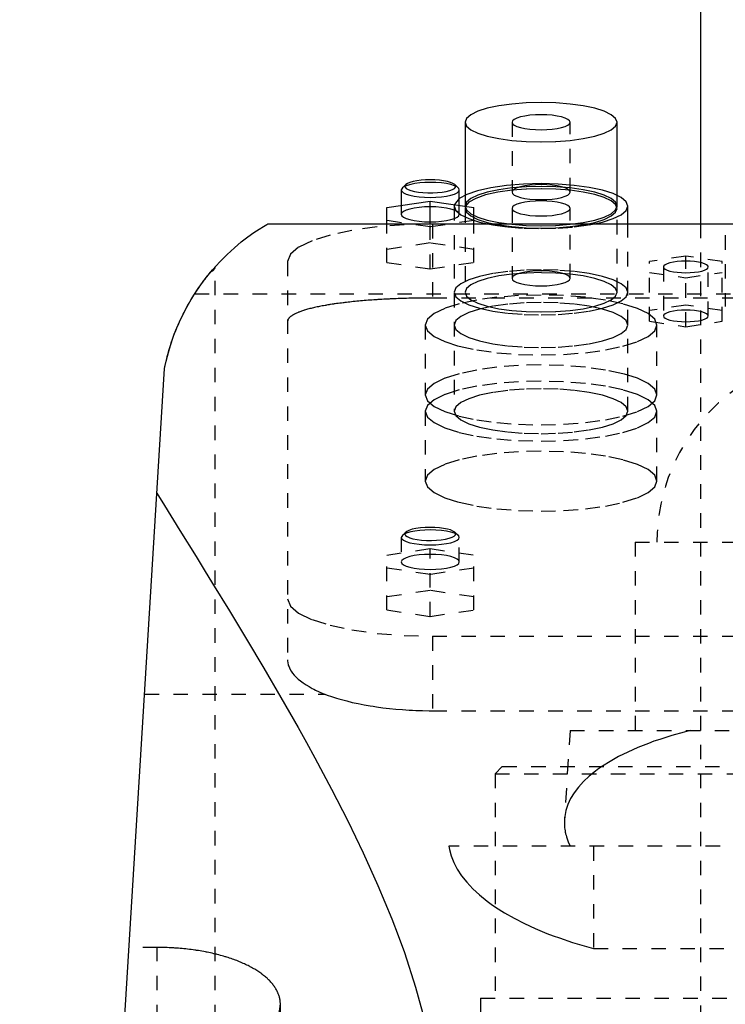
# Model space of a CAD drawing. Extents: x -90 to 90, y -1 to 861.
# Tile 7 of 9: x -57 to -8, y 573 to 641. Entities that reach past the tile are written whole.
import ezdxf

# ---------------------------------------------------------------- set-up
doc = ezdxf.new("R2010")
doc.units = 0
doc.linetypes.add('DASHED', pattern=[2, 1, -1])
doc.layers.add('AM_0', color=7, linetype='CONTINUOUS')
doc.layers.add('AM_3', color=7, linetype='DASHED')

msp = doc.modelspace()

# ---------------------------------------------------------------- linework, layer by layer
at = {"layer": 'AM_0', "color": 7, "linetype": 'CONTINUOUS'}
for p, q in [((-10, 823), (-10, 626.5)), ((-26.25, 633.506), (-26.25, 628.462)), ((-15.75, 628.462), (-15.75, 633.506)), ((-30.336, 629.198), (-30.577, 628.974)), ((-26.723, 628.974), (-26.964, 629.198)), ((-30.577, 628.974), (-30.65, 628.835)), ((-30.65, 628.835), (-30.65, 627.765)), ((-26.65, 627.765), (-26.65, 628.835)), ((-31.65, 627.616), (-28.65, 628.064)), ((-28.65, 628.064), (-25.65, 627.616)), ((-28.65, 626.5), (-28.65, 628.064)), ((-31.65, 626.5), (-31.65, 627.616)), ((-25.65, 626.5), (-25.65, 627.616)), ((-15, 626.5), (-15, 627.71)), ((-39.86, 626.5), (39.86, 626.5)), ((-57, 453.55), (-47, 616.5))]:
    msp.add_line(p, q, dxfattribs=at)
for points in [[(-21, 634.865), (-22.024, 634.839), (-23.009, 634.761), (-23.917, 634.636), (-24.712, 634.467), (-25.365, 634.261), (-25.85, 634.026), (-26.149, 633.771), (-26.25, 633.506)], [(-15.75, 633.506), (-15.851, 633.771), (-16.15, 634.026), (-16.635, 634.261), (-17.288, 634.467), (-18.083, 634.636), (-18.991, 634.761), (-19.976, 634.839), (-21, 634.865)], [(-28.65, 629.353), (-29.019, 629.344), (-29.376, 629.317), (-29.707, 629.274), (-30.002, 629.216), (-30.251, 629.145), (-30.445, 629.063), (-30.577, 628.974)], [(-28.65, 629.529), (-28.973, 629.522), (-29.285, 629.498), (-29.575, 629.461), (-29.833, 629.41), (-30.051, 629.348), (-30.22, 629.276), (-30.336, 629.198)], [(-26.964, 629.198), (-27.08, 629.276), (-27.249, 629.348), (-27.467, 629.41), (-27.725, 629.461), (-28.015, 629.498), (-28.327, 629.522), (-28.65, 629.529)], [(-26.65, 628.835), (-26.688, 628.936), (-26.802, 629.033), (-26.987, 629.122), (-27.236, 629.201), (-27.539, 629.265), (-27.885, 629.313), (-28.26, 629.343), (-28.65, 629.353)], [(-21, 629.263), (-22.221, 629.231), (-23.391, 629.135), (-24.461, 628.979), (-25.386, 628.77), (-26.127, 628.517), (-26.654, 628.23)], [(-15, 627.71), (-15.115, 628.013), (-15.457, 628.305), (-16.011, 628.573), (-16.757, 628.809), (-17.667, 629.002), (-18.704, 629.145), (-19.829, 629.234), (-21, 629.263)]]:
    msp.add_lwpolyline(points, dxfattribs=at)
for points in [[(-47, 616.5, 0), (-46.892, 616.993, 0), (-46.634, 617.947, 0), (-46.323, 618.857, 0), (-46.149, 619.294, 0), (-45.965, 619.72, 0), (-45.566, 620.536, 0), (-45.133, 621.304, 0), (-44.671, 622.021, 0), (-44.188, 622.688, 0), (-43.689, 623.302, 0), (-43.436, 623.59, 0), (-43.183, 623.865, 0), (-42.676, 624.374, 0), (-42.178, 624.831, 0), (-41.698, 625.234, 0), (-41.246, 625.584, 0), (-40.832, 625.881, 0), (-40.644, 626.009, 0), (-40.47, 626.124, 0), (-40.169, 626.314, 0), (-39.943, 626.451, 0), (-39.86, 626.5, 0)], [(-45.303, 621.016, 0), (-45.256, 621.096, 0), (-45.163, 621.254, 0), (-45.07, 621.407, 0), (-45.024, 621.482, 0), (-44.977, 621.556, 0), (-44.885, 621.7, 0), (-44.794, 621.839, 0), (-44.704, 621.973, 0), (-44.616, 622.102, 0), (-44.529, 622.226, 0), (-44.486, 622.286, 0), (-44.444, 622.344, 0), (-44.361, 622.458, 0), (-44.28, 622.567, 0), (-44.2, 622.672, 0), (-44.122, 622.772, 0), (-44.047, 622.868, 0), (-44.011, 622.913, 0), (-43.975, 622.958, 0), (-43.907, 623.042, 0), (-43.843, 623.12, 0), (-43.813, 623.156, 0)], [(-47.528, 607.894, 0), (-47.006, 607.043, 0), (-45.931, 605.298, 0), (-44.821, 603.499, 0), (-44.254, 602.579, 0), (-43.681, 601.647, 0), (-42.519, 599.747, 0), (-41.34, 597.8, 0), (-40.152, 595.808, 0), (-38.962, 593.775, 0), (-37.778, 591.703, 0), (-37.191, 590.652, 0), (-36.609, 589.592, 0), (-35.462, 587.444, 0), (-34.348, 585.259, 0), (-33.277, 583.038, 0), (-32.26, 580.78, 0), (-31.309, 578.484, 0), (-30.863, 577.322, 0), (-30.438, 576.149, 0), (-29.661, 573.773, 0), (-28.993, 571.353, 0), (-28.705, 570.125, 0)]]:
    msp.add_polyline3d(points, dxfattribs=at)
at = {"layer": 'AM_3', "color": 6, "linetype": 'DASHED'}
for p, q in [((-23, 633.506), (-23, 628.676)), ((-19, 628.676), (-19, 633.506)), ((-26.25, 628.462), (-26.25, 627.71)), ((-15.75, 627.71), (-15.75, 628.462)), ((-30.65, 627.765), (-30.65, 627.145)), ((-26.987, 627.814), (-27, 627.71)), ((-26.654, 628.23), (-26.987, 627.814)), ((-26.65, 627.145), (-26.65, 627.765)), ((-27, 627.71), (-27, 613.547)), ((-26.219, 627.7), (-26.25, 627.553)), ((-26.25, 627.553), (-26.25, 621.758)), ((-23, 627.553), (-23, 622.724)), ((-19, 622.724), (-19, 627.553)), ((-15.75, 621.758), (-15.75, 627.553)), ((-28.65, 626.271), (-31.65, 626.719)), ((-31.65, 623.822), (-31.65, 626.5)), ((-25.65, 626.719), (-28.65, 626.271)), ((-28.65, 623.374), (-28.65, 626.5)), ((-28.5, 626.47), (-28.5, 621.365)), ((28.5, 626.47), (-28.5, 626.47)), ((-25.65, 623.822), (-25.65, 626.5)), ((-15, 613.547), (-15, 626.5)), ((-10, 626.5), (-10, 339)), ((-8.28, 625.702), (-8.28, 620.776)), ((-28.65, 625.167), (-31.65, 624.718)), ((-25.65, 624.718), (-28.65, 625.167)), ((-38.5, 623.882), (-38.5, 596.365)), ((-31.65, 623.822), (-28.65, 623.374)), ((-28.65, 623.374), (-25.65, 623.822)), ((-11, 624.257), (-13.5, 623.883)), ((-13.5, 619.755), (-13.5, 623.883)), ((-11, 619.382), (-11, 624.257)), ((-8.5, 623.883), (-11, 624.257)), ((-8.5, 619.755), (-8.5, 623.883)), ((-43.5, 453.55), (-43.5, 623.519)), ((-13.5, 623.136), (-11, 622.763)), ((-12.55, 623.51), (-12.55, 620.129)), ((-11, 622.763), (-8.5, 623.136)), ((-9.45, 620.129), (-9.45, 623.51)), ((-44.917, 621.65), (44.917, 621.65)), ((28.5, 621.365), (-28.5, 621.365)), ((-11, 620.876), (-13.5, 620.503)), ((-8.5, 620.503), (-11, 620.876)), ((-13.5, 619.755), (-11, 619.382)), ((-11, 619.382), (-8.5, 619.755)), ((-29, 619.5), (-29, 614.671)), ((-13, 614.671), (-13, 619.5)), ((-29, 613.547), (-29, 608.718)), ((-13, 608.718), (-13, 613.547)), ((-30.577, 604.968), (-30.65, 604.829)), ((-30.65, 604.829), (-30.65, 603.139)), ((-30.336, 605.192), (-30.577, 604.968)), ((-26.723, 604.968), (-26.964, 605.192)), ((-26.65, 603.139), (-26.65, 604.829)), ((-31.65, 603.61), (-28.65, 604.059)), ((-28.65, 604.059), (-25.65, 603.61)), ((-28.65, 599.368), (-28.65, 604.059)), ((-14.5, 604.5), (-14.5, 591.5)), ((-14.5, 604.5), (14.5, 604.5)), ((-31.65, 599.816), (-31.65, 603.61)), ((-25.65, 599.816), (-25.65, 603.61)), ((-28.65, 602.266), (-31.65, 602.714)), ((-25.65, 602.714), (-28.65, 602.266)), ((-28.65, 601.161), (-31.65, 600.713)), ((-25.65, 600.713), (-28.65, 601.161)), ((-31.65, 599.816), (-28.65, 599.368)), ((-28.65, 599.368), (-25.65, 599.816)), ((-28.5, 598), (-28.5, 592.859)), ((-28.5, 598), (28.5, 598)), ((-48.381, 594), (-35.934, 594)), ((-28.5, 592.859), (28.5, 592.859)), ((-19, 591.5), (-19.386, 585.33)), ((-19, 591.5), (19, 591.5)), ((-23.675, 589), (-24.175, 588.5)), ((-23.675, 589), (23.675, 589)), ((-24.175, 588.5), (-24.175, 573)), ((-24.175, 588.5), (24.175, 588.5)), ((27.357, 583.5), (-27.357, 583.5)), ((-17.375, 583.5), (-17.375, 576.439)), ((-47.5, 576.506), (-49.454, 576.506)), ((-47.5, 453.55), (-47.5, 576.506)), ((-17.375, 576.439), (17.375, 576.439)), ((-25.175, 573), (-25.75, 493)), ((-25.175, 573), (25.175, 573)), ((-39, 453.55), (-39, 572.578))]:
    msp.add_line(p, q, dxfattribs=at)
for points in [[(-19, 633.506), (-19.038, 633.607), (-19.152, 633.704), (-19.337, 633.794), (-19.586, 633.872), (-19.889, 633.936), (-20.235, 633.984), (-20.61, 634.014), (-21, 634.024), (-21.39, 634.014), (-21.765, 633.984), (-22.111, 633.936), (-22.414, 633.872), (-22.663, 633.794), (-22.848, 633.704), (-22.962, 633.607), (-23, 633.506)], [(-26.25, 633.506), (-26.149, 633.241), (-25.85, 632.986), (-25.365, 632.751), (-24.712, 632.545), (-23.917, 632.376), (-23.009, 632.251), (-22.024, 632.173), (-21, 632.147), (-19.976, 632.173), (-18.991, 632.251), (-18.083, 632.376), (-17.288, 632.545), (-16.635, 632.751), (-16.15, 632.986), (-15.851, 633.241), (-15.75, 633.506)], [(-23, 633.506), (-22.962, 633.405), (-22.848, 633.308), (-22.663, 633.218), (-22.414, 633.14), (-22.111, 633.076), (-21.765, 633.028), (-21.39, 632.998), (-21, 632.988), (-20.61, 632.998), (-20.235, 633.028), (-19.889, 633.076), (-19.586, 633.14), (-19.337, 633.218), (-19.152, 633.308), (-19.038, 633.405), (-19, 633.506)], [(-30.336, 629.198), (-30.395, 629.111), (-30.388, 629.024), (-30.316, 628.938), (-30.182, 628.858), (-29.99, 628.785), (-29.749, 628.724), (-29.465, 628.676), (-29.152, 628.642), (-28.819, 628.626), (-28.481, 628.626), (-28.148, 628.642), (-27.835, 628.676), (-27.551, 628.724), (-27.31, 628.785), (-27.118, 628.858), (-26.984, 628.938), (-26.912, 629.024), (-26.905, 629.111), (-26.964, 629.198)], [(-21, 629.194), (-21.39, 629.184), (-21.765, 629.155), (-22.111, 629.107), (-22.414, 629.042), (-22.663, 628.964), (-22.848, 628.874), (-22.962, 628.777), (-23, 628.676), (-22.962, 628.575), (-22.848, 628.478), (-22.663, 628.389), (-22.414, 628.31), (-22.111, 628.246), (-21.765, 628.198), (-21.39, 628.169), (-21, 628.159), (-20.61, 628.169), (-20.235, 628.198), (-19.889, 628.246), (-19.586, 628.31), (-19.337, 628.389), (-19.152, 628.478), (-19.038, 628.575), (-19, 628.676)], [(-19, 628.676), (-19.038, 628.777), (-19.152, 628.874), (-19.337, 628.964), (-19.586, 629.042), (-19.889, 629.107), (-20.235, 629.155), (-20.61, 629.184), (-21, 629.194)], [(-30.65, 628.835), (-30.612, 628.734), (-30.498, 628.637), (-30.313, 628.547), (-30.064, 628.469), (-29.761, 628.404), (-29.415, 628.357), (-29.04, 628.327), (-28.65, 628.317), (-28.26, 628.327), (-27.885, 628.357), (-27.539, 628.404), (-27.236, 628.469), (-26.987, 628.547), (-26.802, 628.637), (-26.688, 628.734), (-26.65, 628.835)], [(-26.25, 627.71), (-26.149, 627.445), (-25.85, 627.19), (-25.365, 626.956), (-24.712, 626.75), (-23.917, 626.581), (-23.009, 626.455), (-22.024, 626.378), (-21, 626.352), (-19.976, 626.378), (-18.991, 626.455), (-18.083, 626.581), (-17.288, 626.75), (-16.635, 626.956), (-16.15, 627.19), (-15.851, 627.445), (-15.75, 627.71), (-15.851, 627.976), (-16.15, 628.23), (-16.635, 628.465), (-17.288, 628.671), (-18.083, 628.84), (-18.991, 628.966), (-19.976, 629.043), (-21, 629.069)], [(-21, 629.069), (-22.024, 629.043), (-23.009, 628.966), (-23.917, 628.84), (-24.712, 628.671), (-25.365, 628.465), (-25.85, 628.23), (-26.149, 627.976), (-26.25, 627.71)], [(-26.25, 627.553), (-26.149, 627.288), (-25.85, 627.033), (-25.365, 626.798), (-24.712, 626.592), (-23.917, 626.423), (-23.009, 626.298), (-22.024, 626.22), (-21, 626.194), (-19.976, 626.22), (-18.991, 626.298), (-18.083, 626.423), (-17.288, 626.592), (-16.635, 626.798), (-16.15, 627.033), (-15.851, 627.288), (-15.75, 627.553), (-15.851, 627.818), (-16.15, 628.073), (-16.635, 628.308), (-17.288, 628.514), (-18.083, 628.683), (-18.991, 628.809), (-19.976, 628.886), (-21, 628.912)], [(-23, 628.809), (-23.987, 628.671), (-24.837, 628.481), (-25.511, 628.248), (-25.979, 627.984), (-26.219, 627.7)], [(-21, 628.912), (-22.019, 628.886), (-23, 628.809)], [(-21, 628.071), (-21.39, 628.061), (-21.765, 628.031), (-22.111, 627.984), (-22.414, 627.919), (-22.663, 627.841), (-22.848, 627.751), (-22.962, 627.654), (-23, 627.553), (-22.962, 627.452), (-22.848, 627.355), (-22.663, 627.266), (-22.414, 627.187), (-22.111, 627.123), (-21.765, 627.075), (-21.39, 627.045), (-21, 627.036), (-20.61, 627.045), (-20.235, 627.075), (-19.889, 627.123), (-19.586, 627.187), (-19.337, 627.266), (-19.152, 627.355), (-19.038, 627.452), (-19, 627.553)], [(-19, 627.553), (-19.038, 627.654), (-19.152, 627.751), (-19.337, 627.841), (-19.586, 627.919), (-19.889, 627.984), (-20.235, 628.031), (-20.61, 628.061), (-21, 628.071)], [(-28.65, 627.662), (-29.04, 627.652), (-29.415, 627.623), (-29.761, 627.575), (-30.064, 627.511), (-30.313, 627.432), (-30.498, 627.343), (-30.612, 627.246), (-30.65, 627.145), (-30.612, 627.044), (-30.498, 626.946), (-30.313, 626.857), (-30.064, 626.778), (-29.761, 626.714), (-29.415, 626.666), (-29.04, 626.637), (-28.65, 626.627), (-28.26, 626.637), (-27.885, 626.666), (-27.539, 626.714), (-27.236, 626.778), (-26.987, 626.857), (-26.802, 626.946), (-26.688, 627.044), (-26.65, 627.145)], [(-26.65, 627.145), (-26.688, 627.246), (-26.802, 627.343), (-26.987, 627.432), (-27.236, 627.511), (-27.539, 627.575), (-27.885, 627.623), (-28.26, 627.652), (-28.65, 627.662)], [(-27, 627.71), (-26.885, 627.407), (-26.543, 627.116), (-25.989, 626.848), (-25.243, 626.612), (-24.333, 626.419), (-23.296, 626.276), (-22.171, 626.187), (-21, 626.158), (-19.829, 626.187), (-18.704, 626.276), (-17.667, 626.419), (-16.757, 626.612), (-16.011, 626.848), (-15.457, 627.116), (-15.115, 627.407), (-15, 627.71)], [(-28.5, 626.47), (-30.451, 626.42), (-32.327, 626.273), (-34.056, 626.034), (-35.571, 625.712), (-36.815, 625.32), (-37.739, 624.872), (-38.308, 624.387), (-38.5, 623.882)], [(-26.25, 621.758), (-26.149, 621.493), (-25.85, 621.238), (-25.365, 621.003), (-24.712, 620.797), (-23.917, 620.628), (-23.009, 620.502), (-22.024, 620.425), (-21, 620.399), (-19.976, 620.425), (-18.991, 620.502), (-18.083, 620.628), (-17.288, 620.797), (-16.635, 621.003), (-16.15, 621.238), (-15.851, 621.493), (-15.75, 621.758), (-15.851, 622.023), (-16.15, 622.278), (-16.635, 622.513), (-17.288, 622.718), (-18.083, 622.887), (-18.991, 623.013), (-19.976, 623.09), (-21, 623.116)], [(-21, 623.116), (-22.024, 623.09), (-23.009, 623.013), (-23.917, 622.887), (-24.712, 622.718), (-25.365, 622.513), (-25.85, 622.278), (-26.149, 622.023), (-26.25, 621.758)], [(-21, 621.571), (-22.561, 621.531), (-24.061, 621.413), (-25.445, 621.222), (-26.657, 620.964), (-27.652, 620.65), (-28.391, 620.292), (-28.846, 619.904), (-29, 619.5)], [(-13, 619.5), (-13.154, 619.904), (-13.609, 620.292), (-14.348, 620.65), (-15.343, 620.964), (-16.555, 621.222), (-17.939, 621.413), (-19.439, 621.531), (-21, 621.571)], [(-29, 619.5), (-28.846, 619.096), (-28.391, 618.708), (-27.652, 618.35), (-26.657, 618.036), (-25.445, 617.778), (-24.061, 617.587), (-22.561, 617.469), (-21, 617.43), (-19.439, 617.469), (-17.939, 617.587), (-16.555, 617.778), (-15.343, 618.036), (-14.348, 618.35), (-13.609, 618.708), (-13.154, 619.096), (-13, 619.5)], [(-13, 613.547), (-13.154, 613.951), (-13.609, 614.34), (-14.348, 614.698), (-15.343, 615.011), (-16.555, 615.269), (-17.939, 615.46), (-19.439, 615.578), (-21, 615.618), (-22.561, 615.578), (-24.061, 615.46), (-25.445, 615.269), (-26.657, 615.011), (-27.652, 614.698), (-28.391, 614.34), (-28.846, 613.951), (-29, 613.547)], [(-29, 613.547), (-28.846, 613.143), (-28.391, 612.755), (-27.652, 612.397), (-26.657, 612.083), (-25.445, 611.826), (-24.061, 611.634), (-22.561, 611.516), (-21, 611.477), (-19.439, 611.516), (-17.939, 611.634), (-16.555, 611.826), (-15.343, 612.083), (-14.348, 612.397), (-13.609, 612.755), (-13.154, 613.143), (-13, 613.547)], [(-30.65, 604.829), (-30.612, 604.728), (-30.498, 604.631), (-30.313, 604.542), (-30.064, 604.463), (-29.761, 604.399), (-29.415, 604.351), (-29.04, 604.322), (-28.65, 604.312), (-28.26, 604.322), (-27.885, 604.351), (-27.539, 604.399), (-27.236, 604.463), (-26.987, 604.542), (-26.802, 604.631), (-26.688, 604.728), (-26.65, 604.829), (-26.688, 604.93), (-26.802, 605.028), (-26.987, 605.117), (-27.236, 605.195), (-27.539, 605.26), (-27.885, 605.308), (-28.26, 605.337), (-28.65, 605.347)], [(-28.65, 605.347), (-29.019, 605.338), (-29.376, 605.312), (-29.707, 605.269), (-30.002, 605.211), (-30.251, 605.14), (-30.445, 605.058), (-30.577, 604.968)], [(-28.65, 605.524), (-28.997, 605.515), (-29.329, 605.488), (-29.635, 605.445), (-29.902, 605.387), (-30.119, 605.317), (-30.279, 605.237), (-30.373, 605.15), (-30.399, 605.06), (-30.357, 604.971), (-30.246, 604.885), (-30.072, 604.807), (-29.842, 604.739), (-29.565, 604.685), (-29.251, 604.646), (-28.914, 604.623), (-28.566, 604.618), (-28.222, 604.632), (-27.894, 604.662), (-27.597, 604.709), (-27.341, 604.77), (-27.137, 604.843), (-26.993, 604.926), (-26.914, 605.013), (-26.905, 605.103), (-26.964, 605.192)], [(-26.964, 605.192), (-27.08, 605.271), (-27.249, 605.342), (-27.467, 605.405), (-27.725, 605.455), (-28.015, 605.493), (-28.327, 605.516), (-28.65, 605.524)], [(-30.65, 603.139), (-30.612, 603.038), (-30.498, 602.941), (-30.313, 602.851), (-30.064, 602.773), (-29.761, 602.709), (-29.415, 602.661), (-29.04, 602.631), (-28.65, 602.621), (-28.26, 602.631), (-27.885, 602.661), (-27.539, 602.709), (-27.236, 602.773), (-26.987, 602.851), (-26.802, 602.941), (-26.688, 603.038), (-26.65, 603.139), (-26.688, 603.24), (-26.802, 603.337), (-26.987, 603.427), (-27.236, 603.505), (-27.539, 603.569), (-27.885, 603.617), (-28.26, 603.647), (-28.65, 603.657)], [(-28.65, 603.657), (-29.04, 603.647), (-29.415, 603.617), (-29.761, 603.569), (-30.064, 603.505), (-30.313, 603.427), (-30.498, 603.337), (-30.612, 603.24), (-30.65, 603.139)], [(-38.5, 600.588), (-38.308, 600.083), (-37.739, 599.598), (-36.815, 599.15), (-35.571, 598.758), (-34.056, 598.436), (-32.327, 598.197), (-30.451, 598.05), (-28.5, 598)]]:
    msp.add_lwpolyline(points, dxfattribs=at)
for points in [[(-9.45, 623.51), (-9.48, 623.588), (-9.568, 623.663), (-9.711, 623.733), (-9.904, 623.793), (-10.139, 623.843), (-10.407, 623.88), (-10.698, 623.903), (-11, 623.911), (-11.302, 623.903), (-11.593, 623.88), (-11.861, 623.843), (-12.096, 623.793), (-12.289, 623.733), (-12.432, 623.663), (-12.52, 623.588), (-12.55, 623.51), (-12.52, 623.432), (-12.432, 623.356), (-12.289, 623.287), (-12.096, 623.226), (-11.861, 623.176), (-11.593, 623.139), (-11.302, 623.116), (-11, 623.109), (-10.698, 623.116), (-10.407, 623.139), (-10.139, 623.176), (-9.904, 623.226), (-9.711, 623.287), (-9.568, 623.356), (-9.48, 623.432)], [(-15, 621.758), (-15.115, 622.061), (-15.457, 622.352), (-16.011, 622.62), (-16.757, 622.856), (-17.667, 623.049), (-18.704, 623.192), (-19.829, 623.281), (-21, 623.311), (-22.171, 623.281), (-23.296, 623.192), (-24.333, 623.049), (-25.243, 622.856), (-25.989, 622.62), (-26.543, 622.352), (-26.885, 622.061), (-27, 621.758), (-26.885, 621.455), (-26.543, 621.163), (-25.989, 620.895), (-25.243, 620.66), (-24.333, 620.466), (-23.296, 620.323), (-22.171, 620.235), (-21, 620.205), (-19.829, 620.235), (-18.704, 620.323), (-17.667, 620.466), (-16.757, 620.66), (-16.011, 620.895), (-15.457, 621.163), (-15.115, 621.455)], [(-19, 622.724), (-19.038, 622.825), (-19.152, 622.922), (-19.337, 623.011), (-19.586, 623.09), (-19.889, 623.154), (-20.235, 623.202), (-20.61, 623.231), (-21, 623.241), (-21.39, 623.231), (-21.765, 623.202), (-22.111, 623.154), (-22.414, 623.09), (-22.663, 623.011), (-22.848, 622.922), (-22.962, 622.825), (-23, 622.724), (-22.962, 622.623), (-22.848, 622.525), (-22.663, 622.436), (-22.414, 622.357), (-22.111, 622.293), (-21.765, 622.245), (-21.39, 622.216), (-21, 622.206), (-20.61, 622.216), (-20.235, 622.245), (-19.889, 622.293), (-19.586, 622.357), (-19.337, 622.436), (-19.152, 622.525), (-19.038, 622.623)], [(-15, 619.5), (-15.115, 619.803), (-15.457, 620.094), (-16.011, 620.363), (-16.757, 620.598), (-17.667, 620.791), (-18.704, 620.935), (-19.829, 621.023), (-21, 621.053), (-22.171, 621.023), (-23.296, 620.935), (-24.333, 620.791), (-25.243, 620.598), (-25.989, 620.363), (-26.543, 620.094), (-26.885, 619.803), (-27, 619.5), (-26.885, 619.197), (-26.543, 618.906), (-25.989, 618.637), (-25.243, 618.402), (-24.333, 618.209), (-23.296, 618.065), (-22.171, 617.977), (-21, 617.947), (-19.829, 617.977), (-18.704, 618.065), (-17.667, 618.209), (-16.757, 618.402), (-16.011, 618.637), (-15.457, 618.906), (-15.115, 619.197)], [(-9.45, 620.129), (-9.48, 620.207), (-9.568, 620.283), (-9.711, 620.352), (-9.904, 620.413), (-10.139, 620.463), (-10.407, 620.5), (-10.698, 620.522), (-11, 620.53), (-11.302, 620.522), (-11.593, 620.5), (-11.861, 620.463), (-12.096, 620.413), (-12.289, 620.352), (-12.432, 620.283), (-12.52, 620.207), (-12.55, 620.129), (-12.52, 620.051), (-12.432, 619.976), (-12.289, 619.906), (-12.096, 619.845), (-11.861, 619.795), (-11.593, 619.758), (-11.302, 619.736), (-11, 619.728), (-10.698, 619.736), (-10.407, 619.758), (-10.139, 619.795), (-9.904, 619.845), (-9.711, 619.906), (-9.568, 619.976), (-9.48, 620.051)], [(-29, 614.671), (-28.846, 614.267), (-28.391, 613.878), (-27.652, 613.52), (-26.657, 613.207), (-25.445, 612.949), (-24.061, 612.758), (-22.561, 612.64), (-21, 612.6), (-19.439, 612.64), (-17.939, 612.758), (-16.555, 612.949), (-15.343, 613.207), (-14.348, 613.52), (-13.609, 613.878), (-13.154, 614.267), (-13, 614.671), (-13.154, 615.075), (-13.609, 615.463), (-14.348, 615.821), (-15.343, 616.135), (-16.555, 616.392), (-17.939, 616.584), (-19.439, 616.702), (-21, 616.741), (-22.561, 616.702), (-24.061, 616.584), (-25.445, 616.392), (-26.657, 616.135), (-27.652, 615.821), (-28.391, 615.463), (-28.846, 615.075)], [(-15, 613.547), (-15.115, 613.85), (-15.457, 614.142), (-16.011, 614.41), (-16.757, 614.645), (-17.667, 614.838), (-18.704, 614.982), (-19.829, 615.07), (-21, 615.1), (-22.171, 615.07), (-23.296, 614.982), (-24.333, 614.838), (-25.243, 614.645), (-25.989, 614.41), (-26.543, 614.142), (-26.885, 613.85), (-27, 613.547), (-26.885, 613.244), (-26.543, 612.953), (-25.989, 612.684), (-25.243, 612.449), (-24.333, 612.256), (-23.296, 612.113), (-22.171, 612.024), (-21, 611.994), (-19.829, 612.024), (-18.704, 612.113), (-17.667, 612.256), (-16.757, 612.449), (-16.011, 612.684), (-15.457, 612.953), (-15.115, 613.244)], [(-29, 608.718), (-28.846, 608.314), (-28.391, 607.926), (-27.652, 607.568), (-26.657, 607.254), (-25.445, 606.996), (-24.061, 606.805), (-22.561, 606.687), (-21, 606.647), (-19.439, 606.687), (-17.939, 606.805), (-16.555, 606.996), (-15.343, 607.254), (-14.348, 607.568), (-13.609, 607.926), (-13.154, 608.314), (-13, 608.718), (-13.154, 609.122), (-13.609, 609.51), (-14.348, 609.868), (-15.343, 610.182), (-16.555, 610.44), (-17.939, 610.631), (-19.439, 610.749), (-21, 610.788), (-22.561, 610.749), (-24.061, 610.631), (-25.445, 610.44), (-26.657, 610.182), (-27.652, 609.868), (-28.391, 609.51), (-28.846, 609.122)]]:
    msp.add_lwpolyline(points, close=True, dxfattribs=at)
for points in [[(-43.812, 623.156, 0), (-43.795, 623.167, 0), (-43.763, 623.187, 0), (-43.732, 623.208, 0), (-43.717, 623.218, 0), (-43.703, 623.228, 0), (-43.676, 623.249, 0), (-43.651, 623.27, 0), (-43.628, 623.29, 0), (-43.607, 623.31, 0), (-43.588, 623.331, 0), (-43.579, 623.341, 0), (-43.571, 623.351, 0), (-43.555, 623.371, 0), (-43.542, 623.391, 0), (-43.53, 623.411, 0), (-43.521, 623.431, 0), (-43.513, 623.451, 0), (-43.51, 623.461, 0), (-43.507, 623.47, 0), (-43.503, 623.49, 0), (-43.501, 623.509, 0), (-43.5, 623.519, 0)], [(-47, 616.5, 0), (-46.972, 616.638, 0), (-46.911, 616.912, 0), (-46.845, 617.186, 0), (-46.811, 617.323, 0), (-46.774, 617.459, 0), (-46.699, 617.73, 0), (-46.618, 617.999, 0), (-46.532, 618.266, 0), (-46.442, 618.529, 0), (-46.348, 618.789, 0), (-46.3, 618.917, 0), (-46.25, 619.045, 0), (-46.148, 619.297, 0), (-46.043, 619.544, 0), (-45.935, 619.786, 0), (-45.824, 620.023, 0), (-45.711, 620.255, 0), (-45.653, 620.368, 0), (-45.596, 620.48, 0), (-45.479, 620.699, 0), (-45.362, 620.912, 0), (-45.303, 621.016, 0)], [(-28.5, 621.365, 0), (-28.57, 621.365, 0), (-28.711, 621.364, 0), (-28.852, 621.364, 0), (-28.922, 621.363, 0), (-28.993, 621.363, 0), (-29.136, 621.362, 0), (-29.278, 621.36, 0), (-29.421, 621.358, 0), (-29.564, 621.356, 0), (-29.708, 621.354, 0), (-29.78, 621.352, 0), (-29.852, 621.351, 0), (-29.995, 621.347, 0), (-30.139, 621.344, 0), (-30.283, 621.34, 0), (-30.427, 621.336, 0), (-30.571, 621.332, 0), (-30.642, 621.329, 0), (-30.714, 621.327, 0), (-30.857, 621.322, 0), (-31.001, 621.316, 0), (-31.072, 621.313, 0), (-31.143, 621.31, 0), (-31.285, 621.304, 0), (-31.427, 621.298, 0), (-31.498, 621.294, 0), (-31.568, 621.291, 0), (-31.709, 621.284, 0), (-31.849, 621.276, 0), (-31.989, 621.268, 0), (-32.127, 621.26, 0), (-32.265, 621.252, 0), (-32.334, 621.247, 0), (-32.402, 621.243, 0), (-32.538, 621.234, 0), (-32.674, 621.224, 0), (-32.808, 621.215, 0), (-32.941, 621.205, 0), (-33.073, 621.194, 0), (-33.139, 621.189, 0), (-33.204, 621.184, 0), (-33.334, 621.173, 0), (-33.463, 621.161, 0), (-33.591, 621.15, 0), (-33.717, 621.138, 0), (-33.842, 621.126, 0), (-33.904, 621.12, 0), (-33.965, 621.114, 0), (-34.087, 621.101, 0), (-34.208, 621.088, 0), (-34.327, 621.075, 0), (-34.444, 621.062, 0), (-34.56, 621.048, 0), (-34.618, 621.041, 0), (-34.675, 621.034, 0), (-34.788, 621.02, 0), (-34.899, 621.006, 0), (-35.008, 620.991, 0), (-35.116, 620.976, 0), (-35.222, 620.961, 0), (-35.274, 620.954, 0), (-35.326, 620.946, 0), (-35.428, 620.931, 0), (-35.528, 620.915, 0), (-35.578, 620.908, 0), (-35.627, 620.9, 0), (-35.724, 620.884, 0), (-35.821, 620.867, 0), (-35.869, 620.859, 0), (-35.917, 620.851, 0), (-36.011, 620.834, 0), (-36.105, 620.817, 0), (-36.197, 620.799, 0), (-36.288, 620.782, 0), (-36.377, 620.763, 0), (-36.422, 620.754, 0), (-36.465, 620.745, 0), (-36.552, 620.726, 0), (-36.637, 620.707, 0), (-36.721, 620.688, 0), (-36.803, 620.669, 0), (-36.884, 620.649, 0), (-36.924, 620.639, 0), (-36.963, 620.629, 0), (-37.04, 620.609, 0), (-37.116, 620.588, 0), (-37.19, 620.568, 0), (-37.262, 620.547, 0), (-37.332, 620.526, 0), (-37.366, 620.515, 0), (-37.4, 620.504, 0), (-37.466, 620.483, 0), (-37.531, 620.461, 0), (-37.594, 620.439, 0), (-37.654, 620.417, 0), (-37.713, 620.394, 0), (-37.741, 620.383, 0), (-37.769, 620.372, 0), (-37.824, 620.349, 0), (-37.876, 620.326, 0), (-37.927, 620.303, 0), (-37.975, 620.28, 0), (-38.021, 620.256, 0), (-38.043, 620.245, 0), (-38.065, 620.233, 0), (-38.107, 620.209, 0), (-38.147, 620.186, 0), (-38.166, 620.174, 0), (-38.185, 620.162, 0), (-38.22, 620.138, 0), (-38.254, 620.114, 0), (-38.27, 620.102, 0), (-38.285, 620.09, 0), (-38.314, 620.066, 0), (-38.341, 620.042, 0), (-38.366, 620.017, 0), (-38.388, 619.993, 0), (-38.409, 619.969, 0), (-38.418, 619.957, 0), (-38.427, 619.944, 0), (-38.444, 619.92, 0), (-38.458, 619.896, 0), (-38.47, 619.871, 0), (-38.48, 619.847, 0), (-38.488, 619.823, 0), (-38.491, 619.811, 0), (-38.494, 619.799, 0), (-38.498, 619.774, 0), (-38.5, 619.75, 0), (-38.5, 619.738, 0)], [(-38.5, 596.365, 0), (-38.498, 596.297, 0), (-38.483, 596.16, 0), (-38.451, 596.021, 0), (-38.429, 595.952, 0), (-38.403, 595.882, 0), (-38.339, 595.741, 0), (-38.258, 595.601, 0), (-38.16, 595.461, 0), (-38.045, 595.321, 0), (-37.914, 595.183, 0), (-37.842, 595.114, 0), (-37.766, 595.046, 0), (-37.603, 594.911, 0), (-37.424, 594.779, 0), (-37.23, 594.649, 0), (-37.022, 594.522, 0), (-36.801, 594.399, 0), (-36.685, 594.339, 0), (-36.567, 594.28, 0), (-36.321, 594.165, 0), (-36.065, 594.054, 0), (-35.934, 594, 0)], [(-35.934, 594, 0), (-35.78, 593.943, 0), (-35.465, 593.833, 0), (-35.133, 593.728, 0), (-34.961, 593.676, 0), (-34.783, 593.626, 0), (-34.416, 593.529, 0), (-34.033, 593.436, 0), (-33.635, 593.35, 0), (-33.223, 593.269, 0), (-32.799, 593.195, 0), (-32.584, 593.161, 0), (-32.366, 593.128, 0), (-31.923, 593.068, 0), (-31.473, 593.016, 0), (-31.018, 592.97, 0), (-30.559, 592.933, 0), (-30.098, 592.903, 0), (-29.867, 592.891, 0), (-29.637, 592.881, 0), (-29.179, 592.867, 0), (-28.725, 592.86, 0), (-28.5, 592.859, 0)], [(-10.658, 591.5, 0), (-11.106, 591.385, 0), (-11.975, 591.142, 0), (-12.804, 590.881, 0), (-13.202, 590.744, 0), (-13.589, 590.603, 0), (-14.328, 590.31, 0), (-15.017, 590.004, 0), (-15.654, 589.686, 0), (-16.238, 589.359, 0), (-16.767, 589.025, 0), (-17.012, 588.855, 0), (-17.246, 588.683, 0), (-17.683, 588.327, 0), (-18.075, 587.957, 0), (-18.42, 587.576, 0), (-18.715, 587.184, 0), (-18.958, 586.783, 0), (-19.06, 586.579, 0), (-19.148, 586.374, 0), (-19.284, 585.96, 0), (-19.366, 585.541, 0), (-19.386, 585.33, 0)], [(-19.386, 585.33, 0), (-19.388, 585.279, 0), (-19.392, 585.177, 0), (-19.392, 585.075, 0), (-19.39, 585.024, 0), (-19.388, 584.972, 0), (-19.382, 584.87, 0), (-19.372, 584.768, 0), (-19.359, 584.665, 0), (-19.343, 584.563, 0), (-19.324, 584.461, 0), (-19.314, 584.41, 0), (-19.302, 584.359, 0), (-19.277, 584.257, 0), (-19.248, 584.155, 0), (-19.125, 583.801, 0), (-18.99, 583.5, 0)], [(-27.357, 583.5, 0), (-27.32, 583.275, 0), (-27.202, 582.823, 0), (-27.024, 582.367, 0), (-26.912, 582.14, 0), (-26.785, 581.912, 0), (-26.487, 581.458, 0), (-26.129, 581.008, 0), (-25.714, 580.565, 0), (-25.242, 580.13, 0), (-24.717, 579.706, 0), (-24.435, 579.499, 0), (-24.141, 579.295, 0), (-23.517, 578.899, 0), (-22.85, 578.519, 0), (-22.145, 578.158, 0), (-21.398, 577.813, 0), (-20.594, 577.479, 0), (-20.171, 577.317, 0), (-19.736, 577.159, 0), (-18.826, 576.856, 0), (-17.87, 576.573, 0), (-17.375, 576.439, 0)], [(-39, 572.578, 0), (-39, 572.605, 0), (-39.002, 572.658, 0), (-39.005, 572.712, 0), (-39.007, 572.739, 0), (-39.009, 572.766, 0), (-39.015, 572.82, 0), (-39.023, 572.874, 0), (-39.033, 572.929, 0), (-39.044, 572.983, 0), (-39.056, 573.038, 0), (-39.063, 573.065, 0), (-39.071, 573.092, 0), (-39.086, 573.147, 0), (-39.104, 573.202, 0), (-39.123, 573.256, 0), (-39.144, 573.311, 0), (-39.167, 573.366, 0), (-39.179, 573.393, 0), (-39.191, 573.421, 0), (-39.218, 573.475, 0), (-39.245, 573.53, 0), (-39.26, 573.557, 0), (-39.275, 573.584, 0), (-39.306, 573.639, 0), (-39.339, 573.693, 0), (-39.356, 573.72, 0), (-39.374, 573.747, 0), (-39.41, 573.801, 0), (-39.448, 573.854, 0), (-39.488, 573.908, 0), (-39.529, 573.961, 0), (-39.572, 574.014, 0), (-39.595, 574.04, 0), (-39.617, 574.067, 0), (-39.664, 574.119, 0), (-39.712, 574.171, 0), (-39.761, 574.223, 0), (-39.813, 574.274, 0), (-39.866, 574.325, 0), (-39.893, 574.351, 0), (-39.92, 574.376, 0), (-39.977, 574.426, 0), (-40.034, 574.476, 0), (-40.094, 574.526, 0), (-40.155, 574.575, 0), (-40.217, 574.624, 0), (-40.249, 574.648, 0), (-40.281, 574.672, 0), (-40.346, 574.72, 0), (-40.413, 574.767, 0), (-40.481, 574.814, 0), (-40.551, 574.86, 0), (-40.622, 574.906, 0), (-40.658, 574.928, 0), (-40.694, 574.951, 0), (-40.768, 574.995, 0), (-40.843, 575.039, 0), (-40.919, 575.083, 0), (-40.996, 575.126, 0), (-41.075, 575.168, 0), (-41.114, 575.189, 0), (-41.154, 575.21, 0), (-41.235, 575.251, 0), (-41.317, 575.291, 0), (-41.358, 575.311, 0), (-41.4, 575.331, 0), (-41.484, 575.37, 0), (-41.569, 575.408, 0), (-41.611, 575.427, 0), (-41.654, 575.446, 0), (-41.742, 575.483, 0), (-41.831, 575.52, 0), (-41.922, 575.557, 0), (-42.015, 575.593, 0), (-42.109, 575.629, 0), (-42.157, 575.647, 0), (-42.205, 575.665, 0), (-42.302, 575.7, 0), (-42.402, 575.734, 0), (-42.502, 575.768, 0), (-42.604, 575.801, 0), (-42.708, 575.834, 0), (-42.76, 575.85, 0), (-42.813, 575.866, 0), (-42.919, 575.898, 0), (-43.027, 575.929, 0), (-43.136, 575.959, 0), (-43.247, 575.988, 0), (-43.358, 576.017, 0), (-43.415, 576.032, 0), (-43.471, 576.045, 0), (-43.585, 576.073, 0), (-43.701, 576.1, 0), (-43.817, 576.126, 0), (-43.934, 576.151, 0), (-44.053, 576.175, 0), (-44.112, 576.187, 0), (-44.172, 576.199, 0), (-44.292, 576.221, 0), (-44.413, 576.243, 0), (-44.535, 576.264, 0), (-44.657, 576.284, 0), (-44.781, 576.304, 0), (-44.843, 576.313, 0), (-44.905, 576.322, 0), (-45.029, 576.34, 0), (-45.154, 576.357, 0), (-45.217, 576.365, 0), (-45.28, 576.373, 0), (-45.406, 576.388, 0), (-45.533, 576.402, 0), (-45.596, 576.408, 0), (-45.66, 576.415, 0), (-45.787, 576.427, 0), (-45.914, 576.439, 0), (-46.042, 576.449, 0), (-46.169, 576.459, 0), (-46.297, 576.467, 0), (-46.361, 576.472, 0), (-46.424, 576.475, 0), (-46.552, 576.482, 0), (-46.679, 576.488, 0), (-46.807, 576.493, 0), (-46.934, 576.498, 0), (-47.06, 576.501, 0), (-47.123, 576.502, 0), (-47.186, 576.504, 0), (-47.312, 576.505, 0), (-47.438, 576.506, 0), (-47.5, 576.506, 0)], [(-43.499, 568.978, 0), (-43.263, 569.042, 0), (-42.806, 569.179, 0), (-42.374, 569.328, 0), (-42.168, 569.407, 0), (-41.969, 569.487, 0), (-41.593, 569.653, 0), (-41.244, 569.827, 0), (-40.913, 570.012, 0), (-40.603, 570.208, 0), (-40.316, 570.413, 0), (-40.182, 570.518, 0), (-40.054, 570.626, 0), (-39.819, 570.846, 0), (-39.613, 571.072, 0), (-39.437, 571.302, 0), (-39.29, 571.535, 0), (-39.174, 571.769, 0), (-39.127, 571.886, 0), (-39.087, 572.003, 0), (-39.031, 572.236, 0), (-39.003, 572.465, 0), (-39, 572.578, 0)]]:
    msp.add_polyline3d(points, dxfattribs=at)
msp.add_arc((0, 604.5), 13, 0, 180, dxfattribs=at)

doc.saveas('drawing.dxf')
